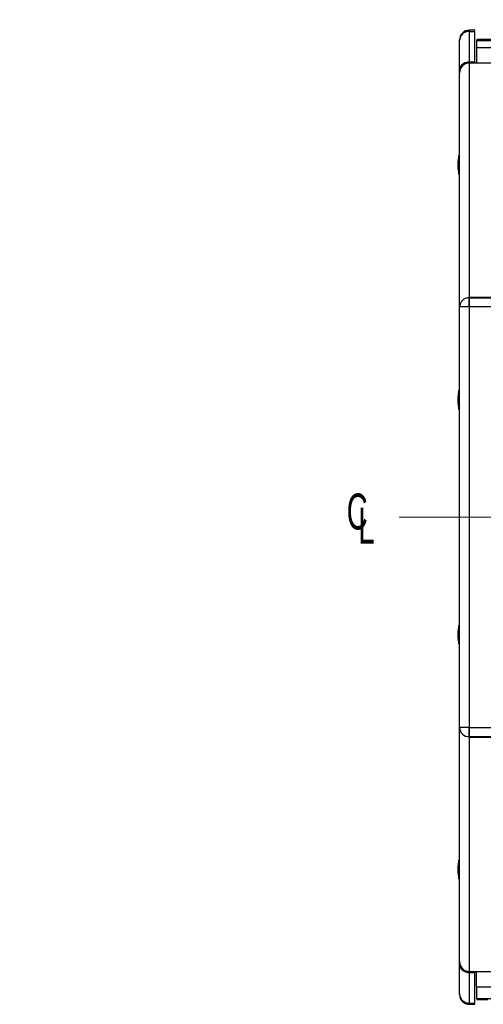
# Model space of a CAD drawing. Header units: inches. Extents: x 0.2 to 16.8, y 0.1 to 10.9.
# Tile 26 of 76: x 10.6 to 11.9, y 3 to 5.7. Entities that reach past the tile are written whole.
import ezdxf

# ---------------------------------------------------------------- set-up
doc = ezdxf.new("R2010")
doc.units = ezdxf.units.IN
doc.header["$MEASUREMENT"] = 0
doc.linetypes.add('CENTERX2', pattern=[0.8, 0.5, -0.1, 0.1, -0.1])
doc.styles.add('SLDTEXTSTYLE1', font='TXT', dxfattribs={"width": 0.605})

# ---------------------------------------------------------------- blocks, each defined once
blk = doc.blocks.new('SW_SYMBOL_MOD_CL')
at = {"color": 0, "linetype": 'Continuous', "lineweight": 0, "char_height": 30.54, "attachment_point": 5, "style": 'SLDTEXTSTYLE1'}
for s, insert in [('C', (15.75, 23.62)), ('L', (23.62, 11.81))]:
    blk.add_mtext(s, dxfattribs=dict(at, insert=insert))
blk = doc.blocks.new('SW_NOTE_0_6')
at = {"color": 0, "linetype": 'Continuous', "lineweight": 0, "char_height": 0.098425, "attachment_point": 1, "style": 'SLDTEXTSTYLE1'}
for s, insert in [('M12 THREADED HOLES', (0.0218, 0.0473)), ('COINCIDE WITH COG OF', (0.0218, -0.0905)), ('60DEG AND 90DEG SPEAKERS', (0.0218, -0.2283))]:
    blk.add_mtext(s, dxfattribs=dict(at, insert=insert))

msp = doc.modelspace()

# ---------------------------------------------------------------- linework, layer by layer
at = {"color": 7, "linetype": 'Continuous', "lineweight": 25}
for p, q in [((11.8671, 5.7088), (11.8517, 5.7088)), ((11.8517, 5.7088), (11.8517, 5.7055)), ((11.8517, 5.7055), (11.8517, 5.622)), ((11.8517, 5.7055), (11.8671, 5.7055)), ((11.8671, 5.7055), (11.8671, 5.7088)), ((11.8671, 5.622), (11.8671, 5.7055)), ((11.8249, 5.6804), (11.8249, 5.682)), ((11.8249, 5.5976), (11.8249, 5.6804)), ((14.0189, 5.6836), (11.8724, 5.6836)), ((11.8724, 5.6836), (11.8724, 5.6807)), ((11.8724, 5.6605), (11.8724, 5.6807)), ((11.8724, 5.6807), (14.0189, 5.6807)), ((14.0203, 5.6605), (11.871, 5.6605)), ((14.0203, 5.6605), (11.871, 5.6605)), ((11.871, 5.6605), (11.871, 5.6186)), ((11.871, 5.6605), (11.871, 5.6605)), ((11.8362, 5.6168), (11.8362, 5.6138)), ((11.8517, 5.622), (11.8671, 5.622)), ((11.8517, 5.6191), (11.8517, 4.9762)), ((12.2457, 5.6185), (11.8517, 5.6185)), ((11.8517, 5.6185), (11.8517, 4.9774)), ((11.8671, 5.6185), (11.8671, 5.622)), ((14.0203, 5.6186), (11.871, 5.6186)), ((11.871, 5.6186), (11.871, 5.6185)), ((11.8249, 5.5909), (11.8249, 5.5976)), ((11.8249, 4.951), (11.8249, 5.5909)), ((11.8228, 5.3145), (11.8228, 5.3648)), ((14.0396, 4.9774), (11.8517, 4.9774)), ((11.8517, 4.9774), (14.0396, 4.9774)), ((11.8517, 4.9774), (11.8517, 4.9762)), ((11.8517, 4.9762), (11.8517, 4.951)), ((11.8517, 4.951), (11.8517, 4.9762)), ((11.8517, 4.9762), (14.0396, 4.9762)), ((11.8249, 3.7997), (11.8249, 4.951)), ((11.8517, 4.951), (11.8249, 4.951)), ((11.8517, 4.951), (11.8517, 3.7997)), ((14.0396, 4.951), (11.8517, 4.951)), ((11.8517, 4.951), (11.8517, 3.7997)), ((11.8228, 4.6716), (11.8228, 4.722)), ((11.8228, 4.0288), (11.8228, 4.0791)), ((11.8517, 3.7997), (11.8249, 3.7997)), ((11.8249, 3.1598), (11.8249, 3.7997)), ((11.8517, 3.7997), (11.8517, 3.7745)), ((11.8517, 3.7997), (14.0396, 3.7997)), ((11.8517, 3.7745), (11.8517, 3.7997)), ((11.8517, 3.7745), (11.8517, 3.1316)), ((14.0396, 3.7745), (11.8517, 3.7745)), ((11.8517, 3.7733), (11.8517, 3.7745)), ((11.8517, 3.7733), (14.0396, 3.7733)), ((11.8517, 3.7733), (11.8517, 3.1322)), ((11.8517, 3.7733), (14.0396, 3.7733)), ((11.8228, 3.3859), (11.8228, 3.4362)), ((11.8249, 3.1531), (11.8249, 3.1598)), ((11.8249, 3.0703), (11.8249, 3.1531)), ((11.8362, 3.1369), (11.8362, 3.1339)), ((11.8517, 3.1322), (12.2457, 3.1322)), ((11.8517, 3.1287), (11.8517, 3.0452)), ((11.8517, 3.1287), (11.8671, 3.1287)), ((11.8671, 3.1287), (11.8671, 3.1322)), ((11.8671, 3.0452), (11.8671, 3.1287)), ((11.871, 3.1321), (11.871, 3.1322)), ((11.871, 3.1321), (14.0203, 3.1321)), ((11.871, 3.0902), (11.871, 3.1321)), ((11.871, 3.0902), (14.0203, 3.0902)), ((11.871, 3.0902), (14.0203, 3.0902)), ((11.871, 3.0902), (11.871, 3.0902)), ((11.8724, 3.0577), (11.8724, 3.0902)), ((11.8249, 3.0687), (11.8249, 3.0703)), ((11.8724, 3.0577), (11.9227, 3.0577)), ((11.8724, 3.0577), (11.8724, 3.0547)), ((11.8724, 3.0547), (11.9037, 3.0547)), ((11.8517, 3.0452), (11.8671, 3.0452)), ((11.8517, 3.0452), (11.8517, 3.0419)), ((11.8517, 3.0419), (11.8671, 3.0419)), ((11.8671, 3.0419), (11.8671, 3.0452))]:
    msp.add_line(p, q, dxfattribs=at)
at = {"color": 7, "linetype": 'CENTERX2', "lineweight": 18}
msp.add_line((11.6599, 4.3754), (14.2128, 4.3754), dxfattribs=at)
at = {"color": 7, "linetype": 'Continuous', "lineweight": 25}
for centre, radius, start, end in [((11.8517, 5.682), 0.0268, 90, 180), ((11.8509, 5.6795), 0.026, 88.2746, 178.1638), ((11.8249, 5.3642), 0.00221, 90, 164.315), ((11.8249, 5.3151), 0.00221, 195.685, 270), ((11.8509, 4.9502), 0.026, 88.2746, 178.1638), ((11.8249, 4.7214), 0.00221, 90, 164.315), ((11.8249, 4.6722), 0.00221, 195.685, 270), ((11.8249, 4.0785), 0.00221, 90, 164.315), ((11.8249, 4.0294), 0.00221, 195.685, 270), ((11.8509, 3.8005), 0.026, 181.8362, 271.7254), ((11.8249, 3.4356), 0.00221, 90, 164.315), ((11.8249, 3.3865), 0.00221, 195.685, 270), ((11.8509, 3.0712), 0.026, 181.8362, 271.7254), ((11.8517, 3.0687), 0.0268, 180, 270)]:
    msp.add_arc(centre, radius, start, end, dxfattribs=at)
for centre, major_axis, ratio, start_param, end_param in [((11.8517, 5.5879), (-0.0189, 0.027), 0.700208, 6.11658, 7.068583), ((11.8517, 5.5935), (0, -0.0285), 0.939693, 3.141593, 3.760386), ((11.8249, 5.3396), (0, 0.0287), 0.154219, 0.50223, 1.570796), ((11.8249, 5.3396), (0, -0.0287), 0.154219, 4.712389, 5.780955), ((11.8249, 4.6968), (0, 0.0287), 0.154219, 0.50223, 1.570796), ((11.8249, 4.6968), (0, -0.0287), 0.154219, 4.712389, 5.780955), ((11.8249, 4.0539), (0, 0.0287), 0.154219, 0.50223, 1.570796), ((11.8249, 4.0539), (0, -0.0287), 0.154219, 4.712389, 5.780955), ((11.8249, 3.4111), (0, 0.0287), 0.154219, 0.50223, 1.570796), ((11.8249, 3.4111), (0, -0.0287), 0.154219, 4.712389, 5.780955), ((11.8517, 3.1628), (0.0189, 0.027), 0.700208, 2.356194, 3.308198), ((11.8517, 3.1572), (0, -0.0285), 0.939693, 5.664392, 6.283185)]:
    msp.add_ellipse(centre, major_axis=major_axis, ratio=ratio, start_param=start_param, end_param=end_param, dxfattribs=at)
for points, knots in [([(11.8517, 5.6191), (11.8514, 5.6191), (11.8508, 5.6191), (11.8499, 5.6191), (11.8491, 5.619), (11.8482, 5.6189), (11.8473, 5.6187), (11.8459, 5.6185), (11.8439, 5.6179), (11.8414, 5.617), (11.839, 5.6158), (11.836, 5.6139), (11.8326, 5.611), (11.8293, 5.6067), (11.8272, 5.6026), (11.826, 5.5992), (11.8255, 5.597), (11.8252, 5.5951), (11.825, 5.5938), (11.8249, 5.5924), (11.8249, 5.5915), (11.8249, 5.5909)], [0, 0, 0, 0, 0.0202662, 0.040554, 0.0608656, 0.0812033, 0.1015694, 0.1219662, 0.1827927, 0.2443685, 0.3053643, 0.3676607, 0.4919537, 0.6174875, 0.7441571, 0.8044782, 0.8718298, 0.9020716, 0.9358855, 0.9626055, 1, 1, 1, 1]), ([(11.8249, 3.1598), (11.8249, 3.1595), (11.8249, 3.1589), (11.8249, 3.1582), (11.825, 3.1576), (11.8251, 3.1567), (11.8252, 3.1556), (11.8255, 3.1537), (11.826, 3.1515), (11.8272, 3.1481), (11.8293, 3.144), (11.8326, 3.1397), (11.836, 3.1368), (11.839, 3.1349), (11.8414, 3.1337), (11.8439, 3.1328), (11.846, 3.1322), (11.8478, 3.1319), (11.8491, 3.1317), (11.8504, 3.1316), (11.8513, 3.1316), (11.8517, 3.1316)], [0, 0, 0, 0, 0.020032, 0.037396, 0.052092, 0.064119, 0.09793, 0.128175, 0.195524, 0.255848, 0.382518, 0.508052, 0.632346, 0.694639, 0.755638, 0.817211, 0.878041, 0.908622, 0.939136, 0.969593, 1, 1, 1, 1])]:
    msp.add_open_spline(points, degree=3, knots=knots, dxfattribs=at)

# ---------------------------------------------------------------- block references
at = {"color": 7, "linetype": 'Continuous', "lineweight": 0}
msp.add_blockref('SW_NOTE_0_6', (9.0614, 5.6885), dxfattribs=at)
at = {"color": 7, "linetype": 'Continuous', "lineweight": 0, "xscale": 0.003222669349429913, "yscale": 0.003222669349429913, "zscale": 0.003222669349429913}
msp.add_blockref('SW_SYMBOL_MOD_CL', (11.494, 4.3142), dxfattribs=at)

doc.saveas('drawing.dxf')
